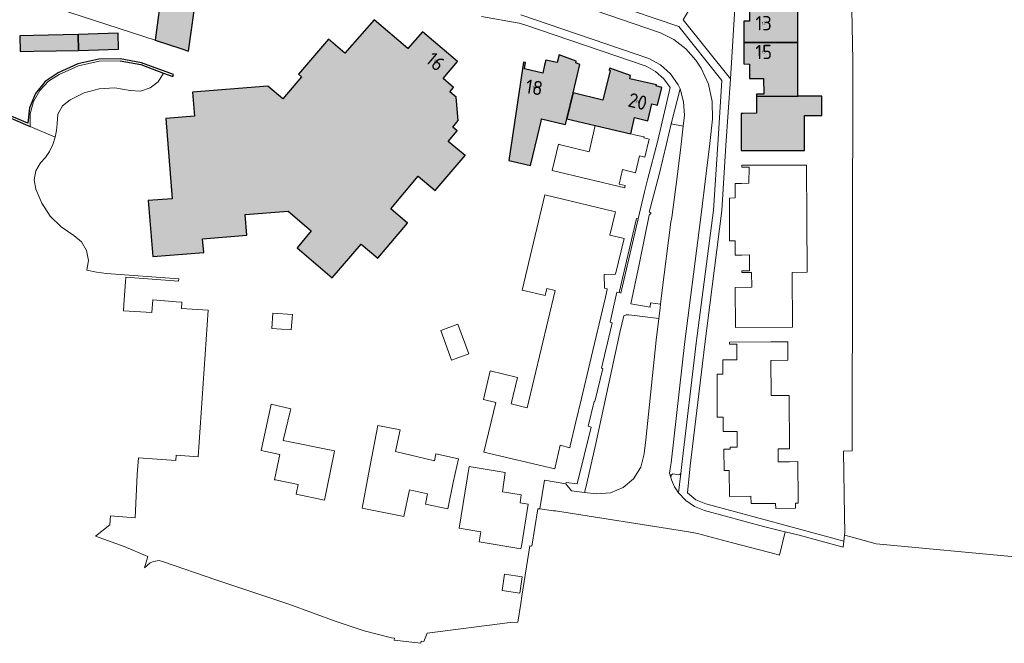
# Model space of a CAD drawing. Header units: metres. Extents: x 191562 to 192551, y 309453 to 310109.
# Tile 23 of 49: x 192110 to 192283, y 309459 to 309568. Entities that reach past the tile are written whole.
import ezdxf
from ezdxf.enums import TextEntityAlignment as Align

# ---------------------------------------------------------------- set-up
doc = ezdxf.new("R2010")
doc.units = ezdxf.units.M
for name, color, linetype, lineweight in [('B-WE-GR-BEPLANTING_CULTUUR_HEESTERS-GV', 253, 'Continuous', 9), ('B-WE-GR-GRAS-GV', 253, 'Continuous', 9), ('B-WE-IE-TERREINAFSCHEIDING_KUNSTMATIG_MUUR-GV', 250, 'Continuous', 25), ('B-WE-OG-BEBOUWING-GV', 250, 'Continuous', 25), ('B-WE-OG-BEBOUWING-T18', 1, 'Continuous', 25), ('B-WE-OG-TERREIN_ERF-GV', 253, 'Continuous', 9), ('B-WE-VH-GESLOTENVERHARDING_ASFALT-GV', 253, 'Continuous', 9), ('B-WE-VH-ONVERHARD_ZAND-GV', 253, 'Continuous', 9), ('B-WE-VH-OPENVERHARDING_BETONSTRAATSTEEN-GV', 253, 'Continuous', 9), ('B-WE-VH-OPENVERHARDING_STRAATBAKSTEEN-GV', 253, 'Continuous', 9), ('B-WE-VH-TEGEL-GV', 253, 'Continuous', 9), ('X-XX-AL-T25_1000', 1, 'Continuous', 25)]:
    doc.layers.add(name, color=color, linetype=linetype, lineweight=lineweight)
doc.layers.add('B-WE-OG-BEBOUWING-V', color=7, linetype='Continuous', lineweight=5, true_color=0xfff3f2)
doc.styles.add('NLCS-ISO-M200-T18', font='NLCS-ISO.ttf', dxfattribs={"height": 0.36})

msp = doc.modelspace()

# ---------------------------------------------------------------- hatches: boundary and pattern name
at = {"layer": 'B-WE-OG-BEBOUWING-V'}
for points in [[(192133.795, 309564.86), (192138.298, 309563.41), (192139.673, 309562.967), (192141.096, 309573.417), (192135.06, 309574.179)], [(192237.225, 309564.484), (192246.728, 309564.458), (192246.712, 309573.854), (192239.763, 309573.855), (192239.353, 309573.847), (192239.359, 309573.527), (192240.618, 309573.55), (192240.668, 309570.76), (192239.409, 309570.738), (192238.198, 309570.716), (192238.206, 309568.236), (192237.206, 309568.231)], [(192180.766, 309566.371), (192178.207, 309563.4), (192172.26, 309568.473), (192167.14, 309562.574), (192164.265, 309565.055), (192158.993, 309558.882), (192159.496, 309558.452), (192156.26, 309554.549), (192153.595, 309556.82), (192140.345, 309555.745), (192140.688, 309551.514), (192135.672, 309551.119), (192136.781, 309537.026), (192132.59, 309536.689), (192133.394, 309526.905), (192142.357, 309527.578), (192142.139, 309529.977), (192149.917, 309530.637), (192149.611, 309534.244), (192157.169, 309534.823), (192161.239, 309531.366), (192158.738, 309528.421), (192164.91, 309523.142), (192169.984, 309529.074), (192172.899, 309526.581), (192178.155, 309532.73), (192175.19, 309535.264), (192180.033, 309540.983), (192183.001, 309538.453), (192188.27, 309544.635), (192185.283, 309547.104), (192186.834, 309548.98), (192186.084, 309549.6), (192187.035, 309550.751), (192186.699, 309554.882), (192185.561, 309555.823), (192186.21, 309556.584), (192184.386, 309558.138), (192186.928, 309561.122)], [(192110.112, 309562.873), (192112.458, 309562.919), (192120.354, 309563.075), (192120.26, 309565.875), (192112.427, 309565.69), (192110.047, 309565.634)], [(192120.26, 309565.875), (192120.354, 309563.075), (192127.374, 309563.311), (192127.28, 309566.111)], [(192239.43, 309558.165), (192240.71, 309558.17), (192240.734, 309555.39), (192239.454, 309555.383), (192239.452, 309555.007), (192246.745, 309555.054), (192246.728, 309564.458), (192237.225, 309564.484), (192237.245, 309560.699), (192238.212, 309560.67), (192238.232, 309558.161)], [(192200.957, 309547.958), (192201.593, 309550.631), (192201.698, 309551.073), (192205.601, 309550.126), (192205.883, 309550.058), (192206.132, 309551.084), (192207.233, 309555.625), (192208.428, 309560.603), (192207.714, 309560.88), (192207.782, 309561.164), (192204.778, 309562.331), (192204.441, 309560.928), (192202.43, 309561.378), (192202.225, 309560.508), (192201.885, 309559.068), (192198.716, 309559.862), (192198.895, 309560.954), (192198.543, 309561.015), (192195.94, 309543.753), (192199.741, 309542.845)], [(192206.132, 309551.084), (192211.123, 309549.907), (192217.355, 309548.438), (192218.045, 309551.286), (192218.957, 309551.065), (192220.339, 309550.73), (192221.06, 309553.708), (192222.036, 309553.465), (192222.815, 309556.593), (192221.819, 309556.841), (192221.863, 309557.021), (192217.194, 309558.068), (192217.315, 309558.655), (192213.681, 309559.942), (192213.574, 309559.641), (192213.763, 309559.574), (192212.484, 309554.364), (192207.233, 309555.625)], [(192246.745, 309555.054), (192239.452, 309555.007), (192239.434, 309552.042), (192237.119, 309552.027), (192236.761, 309552.025), (192236.773, 309545.506), (192247.872, 309545.526), (192247.862, 309551.656), (192250.962, 309551.661), (192250.955, 309555.061)]]:
    msp.add_hatch(color=256, dxfattribs=at).paths.add_polyline_path(points)

# ---------------------------------------------------------------- linework, layer by layer
at = {"layer": 'B-WE-GR-BEPLANTING_CULTUUR_HEESTERS-GV'}
msp.add_lwpolyline([(192226.593, 309549.765), (192226.826, 309551.695), (192226.632, 309554.053), (192226.014, 309556.336), (192224.485, 309550.166)], close=True, dxfattribs=at)
at = {"layer": 'B-WE-GR-GRAS-GV'}
msp.add_lwpolyline([(192254.905, 309477.951), (192256.24, 309477.562), (192260.491, 309476.402), (192285.475, 309474.058), (192285.435, 309472.125), (192311.589, 309470.141), (192313.031, 309469.991), (192322.636, 309468.992), (192331.975, 309468.252), (192344.773, 309467.21), (192353.818, 309466.5)], dxfattribs=at)
at = {"layer": 'B-WE-IE-TERREINAFSCHEIDING_KUNSTMATIG_MUUR-GV'}
msp.add_lwpolyline([(192127.653, 309561.247), (192131.305, 309560.585), (192135.262, 309559.096), (192136.886, 309558.485), (192137.015, 309558.832), (192131.401, 309560.92), (192127.681, 309561.595), (192123.901, 309561.518), (192120.211, 309560.693), (192116.759, 309559.152), (192114.502, 309557.628), (192112.772, 309555.524), (192111.713, 309553.015), (192111.413, 309550.308), (192107.812, 309551.845), (192107.877, 309554.375), (192107.506, 309554.366), (192107.446, 309552.001), (192107.096, 309551.746), (192111.817, 309549.731)], dxfattribs=at)
at = {"layer": 'B-WE-OG-BEBOUWING-GV'}
for points in [[(192133.795, 309564.86), (192138.298, 309563.41), (192139.673, 309562.967), (192141.096, 309573.417), (192135.06, 309574.179)], [(192237.225, 309564.484), (192246.728, 309564.458), (192246.712, 309573.854), (192239.763, 309573.855), (192239.353, 309573.847), (192239.359, 309573.527), (192240.618, 309573.55), (192240.668, 309570.76), (192239.409, 309570.738), (192238.198, 309570.716), (192238.206, 309568.236), (192237.206, 309568.231)], [(192180.766, 309566.371), (192178.207, 309563.4), (192172.26, 309568.473), (192167.14, 309562.574), (192164.265, 309565.055), (192158.993, 309558.882), (192159.496, 309558.452), (192156.26, 309554.549), (192153.595, 309556.82), (192140.345, 309555.745), (192140.688, 309551.514), (192135.672, 309551.119), (192136.781, 309537.026), (192132.59, 309536.689), (192133.394, 309526.905), (192142.357, 309527.578), (192142.139, 309529.977), (192149.917, 309530.637), (192149.611, 309534.244), (192157.169, 309534.823), (192161.239, 309531.366), (192158.738, 309528.421), (192164.91, 309523.142), (192169.984, 309529.074), (192172.899, 309526.581), (192178.155, 309532.73), (192175.19, 309535.264), (192180.033, 309540.983), (192183.001, 309538.453), (192188.27, 309544.635), (192185.283, 309547.104), (192186.834, 309548.98), (192186.084, 309549.6), (192187.035, 309550.751), (192186.699, 309554.882), (192185.561, 309555.823), (192186.21, 309556.584), (192184.386, 309558.138), (192186.928, 309561.122)], [(192110.112, 309562.873), (192112.458, 309562.919), (192120.354, 309563.075), (192120.26, 309565.875), (192112.427, 309565.69), (192110.047, 309565.634)], [(192120.26, 309565.875), (192120.354, 309563.075), (192127.374, 309563.311), (192127.28, 309566.111)], [(192239.43, 309558.165), (192240.71, 309558.17), (192240.734, 309555.39), (192239.454, 309555.383), (192239.452, 309555.007), (192246.745, 309555.054), (192246.728, 309564.458), (192237.225, 309564.484), (192237.245, 309560.699), (192238.212, 309560.67), (192238.232, 309558.161)], [(192200.957, 309547.958), (192201.593, 309550.631), (192201.698, 309551.073), (192205.601, 309550.126), (192205.883, 309550.058), (192206.132, 309551.084), (192207.233, 309555.625), (192208.428, 309560.603), (192207.714, 309560.88), (192207.782, 309561.164), (192204.778, 309562.331), (192204.441, 309560.928), (192202.43, 309561.378), (192202.225, 309560.508), (192201.885, 309559.068), (192198.716, 309559.862), (192198.895, 309560.954), (192198.543, 309561.015), (192195.94, 309543.753), (192199.741, 309542.845)], [(192206.132, 309551.084), (192211.123, 309549.907), (192217.355, 309548.438), (192218.045, 309551.286), (192218.957, 309551.065), (192220.339, 309550.73), (192221.06, 309553.708), (192222.036, 309553.465), (192222.815, 309556.593), (192221.819, 309556.841), (192221.863, 309557.021), (192217.194, 309558.068), (192217.315, 309558.655), (192213.681, 309559.942), (192213.574, 309559.641), (192213.763, 309559.574), (192212.484, 309554.364), (192207.233, 309555.625)], [(192246.745, 309555.054), (192239.452, 309555.007), (192239.434, 309552.042), (192237.119, 309552.027), (192236.761, 309552.025), (192236.773, 309545.506), (192247.872, 309545.526), (192247.862, 309551.656), (192250.962, 309551.661), (192250.955, 309555.061)]]:
    msp.add_lwpolyline(points, close=True, dxfattribs=at)
at = {"layer": 'B-WE-OG-TERREIN_ERF-GV'}
for points in [[(192254.814, 309476.888), (192254.905, 309477.951), (192254.948, 309478.458), (192254.898, 309481.323), (192254.765, 309492.714), (192256.268, 309492.751), (192256.392, 309561.281), (192255.334, 309614.821), (192255.188, 309614.816), (192246.982, 309614.545), (192241.901, 309614.418)], [(192238.239, 309610.488), (192236.75, 309588.612), (192234.858, 309558.072), (192234.052, 309546.403), (192233.383, 309534.962), (192230.352, 309511.51), (192227.827, 309490.107)], [(192135.06, 309574.179), (192141.096, 309573.417), (192139.673, 309562.967), (192138.298, 309563.41), (192133.795, 309564.86)], [(192246.712, 309573.854), (192246.728, 309564.458), (192246.745, 309555.054), (192250.955, 309555.061), (192250.962, 309551.661), (192247.862, 309551.656), (192247.872, 309545.526), (192236.773, 309545.506), (192236.761, 309552.025), (192237.119, 309552.027), (192239.434, 309552.042), (192239.452, 309555.007), (192239.454, 309555.383), (192240.734, 309555.39), (192240.71, 309558.17), (192239.43, 309558.165), (192238.232, 309558.161), (192238.212, 309560.67), (192237.245, 309560.699), (192237.225, 309564.484), (192237.206, 309568.231), (192238.206, 309568.236), (192238.198, 309570.716)], [(192116.258, 309547.835), (192115.824, 309546.55), (192115.223, 309545.336), (192114.512, 309544.276), (192113.672, 309543.314), (192112.839, 309541.919), (192112.555, 309540.319), (192112.858, 309538.722), (192113.879, 309536.226), (192115.371, 309533.98), (192117.275, 309532.07), (192119.517, 309530.572), (192120.873, 309529.451), (192121.764, 309527.935), (192122.085, 309526.205), (192121.796, 309524.47), (192123.506, 309524.101), (192125.242, 309523.889), (192137.945, 309522.935), (192137.915, 309522.566), (192128.626, 309523.264), (192128.573, 309522.435), (192128.472, 309520.836), (192128.306, 309518.429), (192128.23, 309517.323), (192133.232, 309517.025), (192133.371, 309519.241), (192137.52, 309518.94), (192138.511, 309518.868), (192138.41, 309517.761), (192143.113, 309517.429), (192141.359, 309491.705), (192137.491, 309491.988), (192137.424, 309491.044), (192130.888, 309491.507), (192130.658, 309488.58), (192130.272, 309480.985), (192125.951, 309481.311), (192125.832, 309479.746), (192123.341, 309477.754), (192128.368, 309475.918), (192132.527, 309474.203), (192131.955, 309472.188), (192132.933, 309473.079), (192133.52, 309473.298), (192134.486, 309473.502), (192135.29, 309473.239), (192144.472, 309470.116), (192157.281, 309465.84), (192165.577, 309462.771), (192170.548, 309461.113), (192175.344, 309459.882), (192175.832, 309459.821), (192175.788, 309459.475), (192180.494, 309458.942), (192180.521, 309459.291), (192181.024, 309459.252), (192181.601, 309460.699), (192196.199, 309462.596), (192197.538, 309462.643), (192198.054, 309465.932), (192198.252, 309467.199), (192199.642, 309476.063), (192199.995, 309475.987), (192201.026, 309482.576), (192201.371, 309482.548), (192202.204, 309487.568), (192205.962, 309486.972), (192206.036, 309487.185), (192207.956, 309486.978), (192210.381, 309496.902), (192209.896, 309497.1), (192209.951, 309497.331), (192210.933, 309501.434), (192211.028, 309501.411), (192212.439, 309507.231), (192212.219, 309507.29), (192214.009, 309514.935), (192214.082, 309515.246), (192213.77, 309515.319), (192214.922, 309520.641), (192215.298, 309520.55), (192218.384, 309533.555), (192218.685, 309533.482), (192219.785, 309538.254), (192220.3, 309540.375), (192222.101, 309547.251), (192224.279, 309556.537), (192223.168, 309558.095), (192221.738, 309559.367), (192220.061, 309560.289), (192198.773, 309567.552), (192197.77, 309567.894), (192191.119, 309569.057)]]:
    msp.add_lwpolyline(points, dxfattribs=at)
for points in [[(192184.386, 309558.138), (192186.21, 309556.584), (192185.561, 309555.823), (192186.699, 309554.882), (192187.035, 309550.751), (192186.084, 309549.6), (192186.834, 309548.98), (192185.283, 309547.104), (192188.27, 309544.635), (192183.001, 309538.453), (192180.033, 309540.983), (192175.19, 309535.264), (192178.155, 309532.73), (192172.899, 309526.581), (192169.984, 309529.074), (192164.91, 309523.142), (192158.738, 309528.421), (192161.239, 309531.366), (192157.169, 309534.823), (192149.611, 309534.244), (192149.917, 309530.637), (192142.139, 309529.977), (192142.357, 309527.578), (192133.394, 309526.905), (192132.59, 309536.689), (192136.781, 309537.026), (192135.672, 309551.119), (192140.688, 309551.514), (192140.345, 309555.745), (192153.595, 309556.82), (192156.26, 309554.549), (192159.496, 309558.452), (192158.993, 309558.882), (192164.265, 309565.055), (192167.14, 309562.574), (192172.26, 309568.473), (192178.207, 309563.4), (192180.766, 309566.371), (192186.928, 309561.122)], [(192120.354, 309563.075), (192112.458, 309562.919), (192110.112, 309562.873), (192110.047, 309565.634), (192112.427, 309565.69), (192120.26, 309565.875), (192127.28, 309566.111), (192127.374, 309563.311)], [(192198.895, 309560.954), (192198.716, 309559.862), (192201.885, 309559.068), (192202.225, 309560.508), (192202.43, 309561.378), (192204.441, 309560.928), (192204.778, 309562.331), (192207.782, 309561.164), (192207.714, 309560.88), (192208.428, 309560.603), (192207.233, 309555.625), (192212.484, 309554.364), (192213.763, 309559.574), (192213.574, 309559.641), (192213.681, 309559.942), (192217.315, 309558.655), (192217.194, 309558.068), (192221.863, 309557.021), (192221.819, 309556.841), (192222.815, 309556.593), (192222.036, 309553.465), (192221.06, 309553.708), (192220.339, 309550.73), (192218.957, 309551.065), (192218.045, 309551.286), (192217.355, 309548.438), (192218.267, 309548.217), (192219.691, 309547.872), (192219.651, 309547.704), (192220.592, 309547.486), (192219.857, 309544.326), (192218.892, 309544.55), (192218.181, 309541.593), (192217.014, 309541.873), (192215.916, 309542.137), (192215.308, 309539.61), (192216.406, 309539.345), (192216.333, 309539.042), (192216.308, 309538.937), (192203.562, 309541.958), (192204.645, 309546.623), (192205.023, 309546.513), (192210.05, 309545.285), (192211.123, 309549.907), (192206.132, 309551.084), (192205.883, 309550.058), (192205.601, 309550.126), (192201.698, 309551.073), (192201.593, 309550.631), (192200.957, 309547.958), (192199.741, 309542.845), (192195.94, 309543.753), (192198.543, 309561.015)], [(192234.698, 309533.52), (192234.686, 309537.119), (192235.697, 309537.206), (192235.696, 309539.71), (192236.828, 309539.721), (192238.11, 309539.734), (192238.137, 309542.589), (192236.855, 309542.587), (192236.854, 309542.907), (192248.234, 309542.927), (192248.302, 309533.467), (192248.37, 309524.127), (192245.7, 309524.089), (192245.774, 309514.49), (192235.774, 309514.413), (192235.72, 309521.422), (192238.606, 309521.47), (192238.598, 309524.05), (192236.878, 309524.044), (192236.877, 309524.364), (192238.227, 309524.368), (192238.218, 309527.148), (192236.868, 309527.144), (192235.718, 309527.14), (192235.71, 309529.66), (192234.71, 309529.657)], [(192207.733, 309497.814), (192206.745, 309493.637), (192206.66, 309493.277), (192204.975, 309493.715), (192204.065, 309489.866), (192203.993, 309489.559), (192191.567, 309492.495), (192193.636, 309501.254), (192191.495, 309501.76), (192192.684, 309506.792), (192197.492, 309505.656), (192196.363, 309501.008), (192199.181, 309500.306), (192204.06, 309520.938), (192202.6, 309521.284), (192202.301, 309520.019), (192198.272, 309520.974), (192202.244, 309537.726), (192214.444, 309534.814), (192214.709, 309534.751), (192214.646, 309534.491), (192213.71, 309530.62), (192215.949, 309530.079), (192216.208, 309530.016), (192214.702, 309523.786), (192212.713, 309523.714), (192212.739, 309521.316), (192213.228, 309521.213), (192213.196, 309521.059), (192212.919, 309519.736), (192210.177, 309508.144), (192208.715, 309501.964)], [(192157.911, 309516.717), (192157.726, 309513.998), (192154.291, 309514.232), (192154.475, 309516.95)], [(192186.983, 309514.97), (192188.899, 309509.781), (192185.896, 309508.672), (192183.98, 309513.86)], [(192232.549, 309502.451), (192232.545, 309506.2), (192233.536, 309506.212), (192233.516, 309508.717), (192234.746, 309508.727), (192235.996, 309508.738), (192235.973, 309511.508), (192234.723, 309511.497), (192234.72, 309511.817), (192241.97, 309511.877), (192244.94, 309511.904), (192244.965, 309509.728), (192244.977, 309508.679), (192241.997, 309508.635), (192242.048, 309502.468), (192245.198, 309502.494), (192245.228, 309493.124), (192243.248, 309493.103), (192243.272, 309490.823), (192245.252, 309490.844), (192246.722, 309490.86), (192246.794, 309484.095), (192246.8, 309483.56), (192246.3, 309483.555), (192246.31, 309482.655), (192242.849, 309482.618), (192242.808, 309483.51), (192238.49, 309483.476), (192238.481, 309484.786), (192234.694, 309484.733), (192234.626, 309489.283), (192233.748, 309489.295), (192233.731, 309493.031), (192234.838, 309493.02), (192234.835, 309493.37), (192236.085, 309493.38), (192236.062, 309496.16), (192234.812, 309496.15), (192233.592, 309496.14), (192233.571, 309498.652), (192232.553, 309498.675)], [(192155.683, 309492.128), (192152.432, 309492.822), (192154.041, 309500.359), (192154.164, 309500.936), (192157.647, 309500.096), (192157.544, 309499.668), (192156.314, 309494.57), (192165.302, 309492.729), (192165.238, 309492.415), (192163.531, 309484.08), (192158.586, 309485.135), (192158.643, 309485.416), (192158.931, 309486.83), (192154.948, 309487.641), (192154.776, 309487.676)], [(192181.296, 309483.378), (192181.671, 309485.202), (192178.484, 309485.884), (192177.482, 309481.204), (192170.171, 309482.683), (192171.28, 309488.668), (192172.929, 309497.178), (192176.85, 309496.418), (192176.037, 309492.625), (192182.635, 309491.058), (192182.864, 309491.004), (192183.109, 309492.198), (192187.087, 309491.327), (192186.201, 309487.475), (192185.195, 309482.577)], [(192195.312, 309488.929), (192194.799, 309485.553), (192198.129, 309485.04), (192197.915, 309483.643), (192199.346, 309483.39), (192198.196, 309476.365), (192198.062, 309475.548), (192190.719, 309476.75), (192191.01, 309478.527), (192187.211, 309479.149), (192188.989, 309490.004)], [(192197.867, 309467.755), (192194.748, 309468.218), (192195.175, 309471.09), (192198.294, 309470.627)]]:
    msp.add_lwpolyline(points, close=True, dxfattribs=at)
at = {"layer": 'B-WE-VH-GESLOTENVERHARDING_ASFALT-GV'}
for points in [[(192238.239, 309610.488), (192238.284, 309611.146), (192238.367, 309612.35), (192238.445, 309613.458), (192234.707, 309613.773), (192232.267, 309578.156), (192226.561, 309568.475), (192234.858, 309558.072)], [(192226.593, 309549.765), (192226.156, 309546.081), (192225.526, 309540.9), (192224.555, 309533.706), (192224.401, 309532.9), (192222.846, 309520.511), (192222.598, 309518.529)], [(192222.28, 309516.001), (192221.804, 309512.206), (192220.014, 309494.664), (192219.782, 309492.726), (192219.714, 309492.225), (192219.128, 309489.895), (192217.86, 309487.854), (192216.029, 309486.298), (192213.81, 309485.376), (192211.416, 309485.174), (192209.255, 309485.449)], [(192225.77, 309485.361), (192225.07, 309486.449), (192224.54, 309487.629), (192224.397, 309488.063)], [(192201.371, 309482.548), (192203.805, 309482.232), (192204.113, 309482.193), (192227.173, 309478.565), (192228.132, 309478.394), (192229.086, 309478.2), (192235.222, 309476.594), (192243.146, 309474.521), (192243.5, 309474.425), (192244.465, 309478.526)]]:
    msp.add_lwpolyline(points, dxfattribs=at)
at = {"layer": 'B-WE-VH-ONVERHARD_ZAND-GV'}
msp.add_lwpolyline([(192133.795, 309564.86), (192135.06, 309574.179), (192127.927, 309576.001), (192127.08, 309571.728), (192112.884, 309575.346), (192105.293, 309575.934), (192098.565, 309576.587), (192098.482, 309575.093), (192093.669, 309572.823), (192086.776, 309573.116), (192083.081, 309573.311), (192078.476, 309573.469), (192078.766, 309568.917), (192079.941, 309568.951), (192089.828, 309569.188), (192093.856, 309569.284), (192100.598, 309571.855), (192112.481, 309571.769)], close=True, dxfattribs=at)
at = {"layer": 'B-WE-VH-OPENVERHARDING_BETONSTRAATSTEEN-GV'}
msp.add_lwpolyline([(192199.625, 309574.045), (192222.568, 309566.185), (192224.934, 309565.001), (192227.027, 309563.382), (192228.767, 309561.389), (192229.757, 309559.96), (192231.027, 309557.123), (192231.69, 309554.087), (192231.717, 309550.979), (192231.254, 309546.754), (192229.671, 309533.807), (192226.874, 309511.941), (192224.455, 309490.631), (192224.263, 309489.61), (192224.184, 309488.821), (192224.397, 309488.063), (192224.434, 309488.448), (192224.733, 309488.692), (192225.762, 309488.532), (192225.991, 309488.589), (192226.14, 309488.771), (192226.358, 309490.367), (192228.854, 309511.656), (192231.911, 309535.017), (192232.641, 309546.639), (192233.39, 309557.808), (192225.812, 309567.261), (192201.541, 309575.516)], dxfattribs=at)
at = {"layer": 'B-WE-VH-OPENVERHARDING_STRAATBAKSTEEN-GV'}
msp.add_lwpolyline([(192127.653, 309561.247), (192123.943, 309561.172), (192120.321, 309560.362), (192116.932, 309558.849), (192115.061, 309557.651), (192113.536, 309556.035), (192112.448, 309554.097), (192111.864, 309551.953), (192111.817, 309549.731), (192116.258, 309547.835), (192116.494, 309549.003), (192116.59, 309550.19), (192116.705, 309551.881), (192117.509, 309553.373), (192118.857, 309554.4), (192121.308, 309555.642), (192123.964, 309556.346), (192126.708, 309556.48), (192129.42, 309556.039), (192131.204, 309555.947), (192132.909, 309556.482), (192134.321, 309557.577), (192135.262, 309559.096)], dxfattribs=at)
at = {"layer": 'B-WE-VH-TEGEL-GV'}
for points in [[(192226.014, 309556.336), (192225.664, 309557.022), (192224.331, 309558.957), (192222.586, 309560.531), (192220.523, 309561.656), (192198.067, 309569.348)], [(192205.962, 309486.972), (192206.975, 309485.739), (192209.255, 309485.449), (192209.362, 309485.861), (192209.672, 309487.047), (192211.197, 309494.062), (192215.433, 309513.55), (192216.145, 309516.472), (192216.55, 309516.659), (192217.01, 309516.607), (192222.28, 309516.001), (192222.507, 309517.808), (192222.598, 309518.529), (192220.843, 309518.748), (192220.757, 309517.987), (192217.392, 309518.561), (192218.824, 309525.497), (192218.946, 309526.089), (192219.001, 309526.353), (192220.612, 309534.156), (192220.945, 309534.575), (192220.622, 309534.653), (192222.357, 309541.261), (192223.627, 309546.657), (192224.485, 309550.166)], [(192218.685, 309533.482), (192215.633, 309520.469), (192215.298, 309520.55)], [(192226.14, 309488.771), (192225.77, 309485.361), (192227.048, 309484.003), (192228.588, 309482.951), (192230.318, 309482.254), (192240.665, 309479.482), (192243.509, 309478.751), (192244.465, 309478.526), (192246.936, 309477.945), (192254.66, 309475.816), (192254.814, 309476.888), (192240.978, 309480.626), (192230.532, 309483.417), (192228.768, 309484.138), (192227.315, 309485.371), (192227.827, 309490.107)]]:
    msp.add_lwpolyline(points, dxfattribs=at)

# ---------------------------------------------------------------- texts
at = {"layer": 'B-WE-OG-BEBOUWING-T18', "style": 'NLCS-ISO-M200-T18'}
for s, rotation, p in [('13', 0.2, (192240.707, 309567.863)), ('15', 0.2, (192240.723, 309562.809)), ('16', 319.6, (192183.065, 309561.127)), ('18', 351.3, (192200.404, 309556.588)), ('20', 346.4, (192218.584, 309554.104))]:
    msp.add_text(s, height=0.5, rotation=rotation, dxfattribs=at).set_placement(p, align=Align.MIDDLE)
at = {"layer": 'X-XX-AL-T25_1000', "style": 'NLCS-ISO-M200-T18'}
for s, rotation, p in [('13', 0.2, (192240.707, 309567.863)), ('15', 0.2, (192240.723, 309562.809)), ('16', 319.6, (192183.065, 309561.127)), ('18', 351.3, (192200.404, 309556.588)), ('20', 346.4, (192218.584, 309554.104))]:
    msp.add_text(s, height=2.5, rotation=rotation, dxfattribs=at).set_placement(p, align=Align.MIDDLE)

doc.saveas('drawing.dxf')
